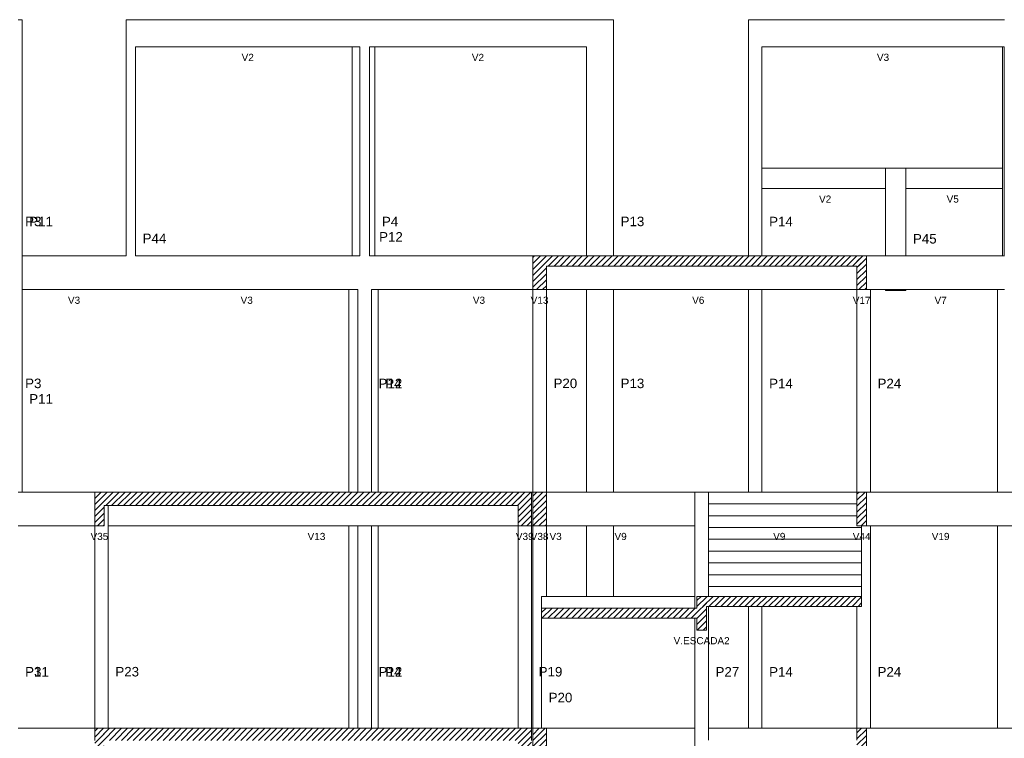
# Model space of a CAD drawing. Header units: millimetres. Extents: x 10 to 1250, y -62 to 528.
# Tile 220 of 256: x 97 to 111, y 412 to 423. Entities that reach past the tile are written whole.
import ezdxf

# ---------------------------------------------------------------- set-up
doc = ezdxf.new("R2010")
doc.units = ezdxf.units.MM
doc.header["$LTSCALE"] = 0.05
for name, color, linetype, lineweight in [('FO-Cotas', 5, 'Continuous', 5), ('FO-Níveis', 9, 'Continuous', 5), ('FO-Pilares pré-moldados', 3, 'Continuous', 20), ('FO-Seção das fundações', 9, 'Continuous', 5), ('FO-Títulos', 7, 'Continuous', 5)]:
    doc.layers.add(name, color=color, linetype=linetype, lineweight=lineweight)
doc.styles.add('Arial', font='arial.ttf')
pattern_1 = [(45, (-96.81562, -34.92108), (-0.08838835, 0.08838835), [])]

# ---------------------------------------------------------------- blocks, each defined once
blk = doc.blocks.new('AAA')
at = {"layer": 'FO-Níveis', "linetype": 'Continuous'}
h = blk.add_hatch(dxfattribs=at)
h.set_pattern_fill('ANSI31', color=256, style=0)
h.set_pattern_definition(pattern_1)
h.paths.add_polyline_path([(-39.9039, 39.2821), (-30.0239, 39.2821), (-30.0239, 39.5821), (-39.9039, 39.5821), (-39.9039, 39.2821)])
h = blk.add_hatch(dxfattribs=at)
h.set_pattern_fill('ANSI31', color=256, style=0)
h.set_pattern_definition(pattern_1)
h.paths.add_polyline_path([(-39.9039, 38.5821), (-39.5039, 38.5821), (-39.5039, 39.5821), (-39.9039, 39.5821), (-39.9039, 38.5821)])
h = blk.add_hatch(dxfattribs=at)
h.set_pattern_fill('ANSI31', color=256, style=0)
h.set_pattern_definition(pattern_1)
h.paths.add_polyline_path([(-30.3039, 38.5821), (-30.0239, 38.5821), (-30.0239, 39.5821), (-30.3039, 39.5821), (-30.3039, 38.5821)])
h = blk.add_hatch(dxfattribs=at)
h.set_pattern_fill('ANSI31', color=256, style=0)
h.set_pattern_definition(pattern_1)
h.paths.add_polyline_path([(-52.8839, 32.1821), (-39.9439, 32.1821), (-39.9439, 32.5821), (-52.8839, 32.5821), (-52.8839, 32.1821)])
h = blk.add_hatch(dxfattribs=at)
h.set_pattern_fill('ANSI31', color=256, style=0)
h.set_pattern_definition(pattern_1)
h.paths.add_polyline_path([(-52.8839, 31.5821), (-52.6039, 31.5821), (-52.6039, 32.5821), (-52.8839, 32.5821), (-52.8839, 31.5821)])
h = blk.add_hatch(dxfattribs=at)
h.set_pattern_fill('ANSI31', color=256, style=0)
h.set_pattern_definition(pattern_1)
h.paths.add_polyline_path([(-40.3439, 31.5821), (-39.9439, 31.5821), (-39.9439, 32.5821), (-40.3439, 32.5821), (-40.3439, 31.5821)])
h = blk.add_hatch(dxfattribs=at)
h.set_pattern_fill('ANSI31', color=256, style=0)
h.set_pattern_definition(pattern_1)
h.paths.add_polyline_path([(-39.9039, 31.5821), (-39.5039, 31.5821), (-39.5039, 32.5821), (-39.9039, 32.5821), (-39.9039, 31.5821)])
h = blk.add_hatch(dxfattribs=at)
h.set_pattern_fill('ANSI31', color=256, style=0)
h.set_pattern_definition(pattern_1)
h.paths.add_polyline_path([(-30.3039, 31.5821), (-30.0239, 31.5821), (-30.0239, 32.5821), (-30.3039, 32.5821), (-30.3039, 31.5821)])
h = blk.add_hatch(dxfattribs=at)
h.set_pattern_fill('ANSI31', color=256, style=0)
h.set_pattern_definition(pattern_1)
h.paths.add_polyline_path([(-35.0439, 29.1921), (-30.1639, 29.1921), (-30.1639, 29.4921), (-35.0439, 29.4921), (-35.0439, 29.1921)])
h = blk.add_hatch(dxfattribs=at)
h.set_pattern_fill('ANSI31', color=256, style=0)
h.set_pattern_definition(pattern_1)
h.paths.add_polyline_path([(-35.0439, 28.4921), (-34.7639, 28.4921), (-34.7639, 29.4921), (-35.0439, 29.4921), (-35.0439, 28.4921)])
h = blk.add_hatch(dxfattribs=at)
h.set_pattern_fill('ANSI31', color=256, style=0)
h.set_pattern_definition(pattern_1)
h.paths.add_polyline_path([(-39.6439, 28.8421), (-34.7639, 28.8421), (-34.7639, 29.1421), (-39.6439, 29.1421), (-39.6439, 28.8421)])
h = blk.add_hatch(dxfattribs=at)
h.set_pattern_fill('ANSI31', color=256, style=0)
h.set_pattern_definition(pattern_1)
h.paths.add_polyline_path([(-52.8839, 25.2221), (-39.9438, 25.2221), (-39.9438, 25.5821), (-52.8839, 25.5821), (-52.8839, 25.2221)])
h = blk.add_hatch(dxfattribs=at)
h.set_pattern_fill('ANSI31', color=256, style=0)
h.set_pattern_definition(pattern_1)
h.paths.add_polyline_path([(-52.8839, 24.5821), (-52.6039, 24.5821), (-52.6039, 25.5821), (-52.8839, 25.5821), (-52.8839, 24.5821)])
h = blk.add_hatch(dxfattribs=at)
h.set_pattern_fill('ANSI31', color=256, style=0)
h.set_pattern_definition(pattern_1)
h.paths.add_polyline_path([(-40.3439, 24.5821), (-39.9439, 24.5821), (-39.9439, 25.5821), (-40.3439, 25.5821), (-40.3439, 24.5821)])
h = blk.add_hatch(dxfattribs=at)
h.set_pattern_fill('ANSI31', color=256, style=0)
h.set_pattern_definition(pattern_1)
h.paths.add_polyline_path([(-39.9039, 24.5821), (-39.5039, 24.5821), (-39.5039, 25.5821), (-39.9039, 25.5821), (-39.9039, 24.5821)])
h = blk.add_hatch(dxfattribs=at)
h.set_pattern_fill('ANSI31', color=256, style=0)
h.set_pattern_definition(pattern_1)
h.paths.add_polyline_path([(-30.3039, 24.5821), (-30.0239, 24.5821), (-30.0239, 25.5821), (-30.3039, 25.5821), (-30.3039, 24.5821)])
at = {"layer": 'FO-Cotas'}
for p, q in [((-55.0359, 46.5821), (-55.1559, 46.5821)), ((-55.0359, 42.1821), (-55.0359, 46.5821)), ((-51.9559, 46.5821), (-51.9559, 45.7821)), ((-51.7044, 46.5821), (-51.9559, 46.5821)), ((-51.6759, 46.5821), (-51.7044, 46.5821)), ((-45.2554, 46.5821), (-51.6759, 46.5821)), ((-45.2308, 46.5821), (-45.2554, 46.5821)), ((-45.1738, 46.5821), (-45.2308, 46.5821)), ((-45.0259, 46.5821), (-45.1738, 46.5821)), ((-44.7459, 46.5821), (-45.0259, 46.5821)), ((-44.6434, 46.5821), (-44.7459, 46.5821)), ((-44.5862, 46.5821), (-44.6434, 46.5821)), ((-38.3159, 46.5821), (-44.5862, 46.5821)), ((-37.9444, 46.5821), (-38.3159, 46.5821)), ((-37.9159, 46.5821), (-37.9444, 46.5821)), ((-37.8874, 46.5821), (-37.9159, 46.5821)), ((-37.7959, 46.5821), (-37.8874, 46.5821)), ((-37.5159, 46.5821), (-37.7959, 46.5821)), ((-37.5159, 45.7821), (-37.5159, 46.5821)), ((-33.5159, 46.5821), (-33.5159, 45.7821)), ((-33.2359, 46.5821), (-33.5159, 46.5821)), ((-33.1443, 46.5821), (-33.2359, 46.5821)), ((-33.1159, 46.5821), (-33.1443, 46.5821)), ((-25.9882, 46.5821), (-33.1159, 46.5821)), ((-25.9439, 46.5821), (-25.9882, 46.5821)), ((-25.9313, 46.5821), (-25.9439, 46.5821)), ((-51.9559, 45.7821), (-51.9559, 42.1821)), ((-51.6759, 45.7821), (-45.2554, 45.7821)), ((-51.6759, 42.1821), (-51.6759, 45.7821)), ((-45.2554, 45.7821), (-45.2554, 42.1821)), ((-45.2554, 45.7821), (-45.2308, 45.7821)), ((-45.2308, 45.7821), (-45.1738, 45.7821)), ((-45.1738, 45.7821), (-45.0259, 45.7821)), ((-45.0259, 45.7821), (-45.0259, 42.1821)), ((-44.7459, 45.7821), (-44.6434, 45.7821)), ((-44.7459, 42.1821), (-44.7459, 45.7821)), ((-44.6434, 45.7821), (-44.5862, 45.7821)), ((-44.5862, 42.1821), (-44.5862, 45.7821)), ((-44.5862, 45.7821), (-38.3159, 45.7821)), ((-38.3159, 45.7821), (-38.3159, 42.1821)), ((-37.5159, 42.1821), (-37.5159, 45.7821)), ((-33.5159, 45.7821), (-33.5159, 42.1821)), ((-33.1159, 45.7821), (-25.9882, 45.7821)), ((-33.1159, 42.1821), (-33.1159, 45.7821)), ((-25.9882, 45.7821), (-25.9882, 42.1821)), ((-25.9882, 45.7821), (-25.9439, 45.7821)), ((-25.9439, 45.7821), (-25.9439, 42.1821)), ((-55.0359, 39.5821), (-55.0359, 42.1821)), ((-51.9559, 42.1821), (-51.9559, 39.5821)), ((-51.6759, 39.5821), (-51.6759, 42.1821)), ((-45.2554, 42.1821), (-45.2554, 39.5821)), ((-45.0259, 42.1821), (-45.0259, 39.5821)), ((-44.7459, 39.5821), (-44.7459, 42.1821)), ((-44.5862, 39.5821), (-44.5862, 42.1821)), ((-38.3159, 42.1821), (-38.3159, 39.5821)), ((-37.5159, 39.5821), (-37.5159, 42.1821)), ((-33.5159, 42.1821), (-33.5159, 41.5821)), ((-29.4559, 42.1821), (-33.1159, 42.1821)), ((-33.1159, 42.1821), (-33.1159, 41.5821)), ((-29.4559, 42.1821), (-29.4559, 41.5821)), ((-29.1359, 42.1821), (-29.4559, 42.1821)), ((-29.0244, 42.1821), (-29.1359, 42.1821)), ((-28.9675, 42.1821), (-29.0244, 42.1821)), ((-28.8559, 42.1821), (-28.9675, 42.1821)), ((-28.8559, 41.5821), (-28.8559, 42.1821)), ((-25.9882, 42.1821), (-28.8559, 42.1821)), ((-25.9882, 42.1821), (-25.9882, 41.5821)), ((-25.9439, 42.1821), (-25.9439, 41.5821)), ((-33.5159, 41.5821), (-33.5159, 39.5821)), ((-33.1159, 39.5821), (-33.1159, 41.5821)), ((-33.1159, 41.5821), (-29.4559, 41.5821)), ((-29.4559, 41.5821), (-29.4559, 39.5821)), ((-28.8559, 39.5821), (-28.8559, 41.5821)), ((-28.8559, 41.5821), (-25.9882, 41.5821)), ((-25.9882, 41.5821), (-25.9882, 39.5821)), ((-25.9439, 41.5821), (-25.9439, 39.5821)), ((-51.9844, 39.5821), (-55.0359, 39.5821)), ((-55.0359, 38.5821), (-55.0359, 39.5821)), ((-51.9559, 39.5821), (-51.9844, 39.5821)), ((-45.3533, 39.5821), (-51.6759, 39.5821)), ((-45.3286, 39.5821), (-45.3533, 39.5821)), ((-45.2717, 39.5821), (-45.3286, 39.5821)), ((-45.2554, 39.5821), (-45.2717, 39.5821)), ((-45.0859, 39.5821), (-45.2554, 39.5821)), ((-45.0259, 39.5821), (-45.0859, 39.5821)), ((-44.6859, 39.5821), (-44.7459, 39.5821)), ((-44.5862, 39.5821), (-44.6859, 39.5821)), ((-44.5454, 39.5821), (-44.5862, 39.5821)), ((-44.4884, 39.5821), (-44.5454, 39.5821)), ((-39.9039, 39.5821), (-44.4884, 39.5821)), ((-29.9039, 39.5821), (-30.0239, 39.5821)), ((-29.4559, 39.5821), (-29.9039, 39.5821)), ((-29.1359, 39.5821), (-29.4559, 39.5821)), ((-29.0243, 39.5821), (-29.1359, 39.5821)), ((-28.9675, 39.5821), (-29.0243, 39.5821)), ((-28.8559, 39.5821), (-28.9675, 39.5821)), ((-26.1439, 39.5821), (-28.8559, 39.5821)), ((-25.9882, 39.5821), (-26.1439, 39.5821)), ((-25.9439, 39.5821), (-25.9882, 39.5821)), ((-25.9312, 39.5821), (-25.9439, 39.5821)), ((-55.0359, 38.5821), (-51.9844, 38.5821)), ((-55.0359, 32.5821), (-55.0359, 38.5821)), ((-51.9844, 38.5821), (-51.9559, 38.5821)), ((-51.9275, 38.5821), (-51.9559, 38.5821)), ((-51.7044, 38.5821), (-51.9275, 38.5821)), ((-51.6759, 38.5821), (-51.7044, 38.5821)), ((-51.6759, 38.5821), (-45.3533, 38.5821)), ((-45.3533, 38.5821), (-45.3533, 32.5821)), ((-45.3533, 38.5821), (-45.3286, 38.5821)), ((-45.3286, 38.5821), (-45.2717, 38.5821)), ((-45.2717, 38.5821), (-45.0859, 38.5821)), ((-45.0859, 38.5821), (-45.0859, 32.5821)), ((-44.6859, 38.5821), (-44.5454, 38.5821)), ((-44.6859, 32.5821), (-44.6859, 38.5821)), ((-44.5454, 38.5821), (-44.4884, 38.5821)), ((-44.4884, 32.5821), (-44.4884, 38.5821)), ((-44.4884, 38.5821), (-39.9039, 38.5821)), ((-39.9039, 38.5821), (-39.9039, 32.5821)), ((-39.5039, 32.5821), (-39.5039, 38.5821)), ((-39.5039, 38.5821), (-38.3159, 38.5821)), ((-38.3159, 38.5821), (-38.3159, 32.5821)), ((-38.3159, 38.5821), (-37.9444, 38.5821)), ((-37.9444, 38.5821), (-37.9159, 38.5821)), ((-37.9159, 38.5821), (-37.8875, 38.5821)), ((-37.8875, 38.5821), (-37.7959, 38.5821)), ((-37.7959, 38.5821), (-37.5159, 38.5821)), ((-37.5159, 32.5821), (-37.5159, 38.5821)), ((-37.5159, 38.5821), (-37.4767, 38.5821)), ((-37.4767, 38.5821), (-37.3367, 38.5821)), ((-37.3367, 38.5821), (-37.1967, 38.5821)), ((-37.1967, 38.5821), (-33.5159, 38.5821)), ((-33.5159, 38.5821), (-33.5159, 32.5821)), ((-33.5159, 38.5821), (-33.2359, 38.5821)), ((-33.2359, 38.5821), (-33.1443, 38.5821)), ((-33.1443, 38.5821), (-33.1159, 38.5821)), ((-33.1159, 32.5821), (-33.1159, 38.5821)), ((-33.1159, 38.5821), (-30.3039, 38.5821)), ((-30.3039, 38.5821), (-30.3039, 32.5821)), ((-30.0239, 38.5821), (-29.9039, 38.5821)), ((-29.9039, 32.5821), (-29.9039, 38.5821)), ((-29.9039, 38.5821), (-29.4559, 38.5821)), ((-29.4559, 38.5821), (-29.4559, 38.5531)), ((-29.4559, 38.5821), (-29.1359, 38.5821)), ((-28.8559, 38.5531), (-29.4559, 38.5531)), ((-29.1359, 38.5821), (-29.0243, 38.5821)), ((-29.0243, 38.5821), (-28.9675, 38.5821)), ((-28.9675, 38.5821), (-28.8559, 38.5821)), ((-28.8559, 38.5531), (-28.8559, 38.5821)), ((-28.8559, 38.5821), (-26.1439, 38.5821)), ((-26.1439, 38.5821), (-26.1439, 32.5821)), ((-26.1439, 38.5821), (-25.9882, 38.5821)), ((-25.9882, 38.5821), (-25.9312, 38.5821)), ((-55.0359, 32.5821), (-55.1559, 32.5821)), ((-52.8839, 32.5821), (-55.0359, 32.5821)), ((-39.9039, 32.5821), (-39.9439, 32.5821)), ((-38.3159, 32.5821), (-39.5039, 32.5821)), ((-37.9444, 32.5821), (-38.3159, 32.5821)), ((-37.9159, 32.5821), (-37.9444, 32.5821)), ((-37.8875, 32.5821), (-37.9159, 32.5821)), ((-37.7959, 32.5821), (-37.8875, 32.5821)), ((-37.5159, 32.5821), (-37.7959, 32.5821)), ((-37.4359, 32.5821), (-37.5159, 32.5821)), ((-37.2959, 32.5821), (-37.4359, 32.5821)), ((-37.1559, 32.5821), (-37.2959, 32.5821)), ((-35.1039, 32.5821), (-37.1559, 32.5821)), ((-35.1039, 32.5821), (-35.1039, 31.5821)), ((-35.0439, 32.5821), (-35.1039, 32.5821)), ((-34.9039, 32.5821), (-35.0439, 32.5821)), ((-34.7639, 32.5821), (-34.9039, 32.5821)), ((-34.7039, 32.5821), (-34.7639, 32.5821)), ((-33.5159, 32.5821), (-34.7039, 32.5821)), ((-34.7039, 32.2321), (-34.7039, 32.5821)), ((-33.2359, 32.5821), (-33.5159, 32.5821)), ((-33.1444, 32.5821), (-33.2359, 32.5821)), ((-33.1159, 32.5821), (-33.1444, 32.5821)), ((-30.3039, 32.5821), (-33.1159, 32.5821)), ((-29.9039, 32.5821), (-30.0239, 32.5821)), ((-29.1359, 32.5821), (-29.9039, 32.5821)), ((-29.0244, 32.5821), (-29.1359, 32.5821)), ((-28.9959, 32.5821), (-29.0244, 32.5821)), ((-28.9675, 32.5821), (-28.9959, 32.5821)), ((-28.8559, 32.5821), (-28.9675, 32.5821)), ((-26.1439, 32.5821), (-28.8559, 32.5821)), ((-25.6239, 32.5821), (-26.1439, 32.5821)), ((-52.4839, 32.1821), (-52.4839, 31.5821)), ((-33.5159, 32.2321), (-34.7039, 32.2321)), ((-34.7039, 31.8821), (-34.7039, 32.2321)), ((-33.2359, 32.2321), (-33.5159, 32.2321)), ((-33.1444, 32.2321), (-33.2359, 32.2321)), ((-33.1159, 32.2321), (-33.1444, 32.2321)), ((-30.3039, 32.2321), (-33.1159, 32.2321)), ((-33.5159, 31.8821), (-34.7039, 31.8821)), ((-34.7039, 31.5821), (-34.7039, 31.8821)), ((-33.2359, 31.8821), (-33.5159, 31.8821)), ((-33.1444, 31.8821), (-33.2359, 31.8821)), ((-33.1159, 31.8821), (-33.1444, 31.8821)), ((-30.3039, 31.8821), (-33.1159, 31.8821)), ((-55.1559, 31.5821), (-52.8839, 31.5821)), ((-52.8839, 31.5821), (-52.8839, 29.4921)), ((-52.4839, 29.4921), (-52.4839, 31.5821)), ((-52.4839, 31.5821), (-51.9559, 31.5821)), ((-51.9559, 31.5821), (-51.8444, 31.5821)), ((-51.8444, 31.5821), (-51.8159, 31.5821)), ((-51.8159, 31.5821), (-51.7875, 31.5821)), ((-51.7875, 31.5821), (-51.6759, 31.5821)), ((-51.6759, 31.5821), (-45.3533, 31.5821)), ((-45.3533, 31.5821), (-45.3533, 29.4921)), ((-45.3533, 31.5821), (-45.3286, 31.5821)), ((-45.3286, 31.5821), (-45.2717, 31.5821)), ((-45.2717, 31.5821), (-45.0859, 31.5821)), ((-45.0859, 31.5821), (-45.0859, 29.4921)), ((-45.0859, 31.5821), (-45.0259, 31.5821)), ((-45.0259, 31.5821), (-44.7459, 31.5821)), ((-44.7459, 31.5821), (-44.6859, 31.5821)), ((-44.6859, 29.4921), (-44.6859, 31.5821)), ((-44.6859, 31.5821), (-44.5454, 31.5821)), ((-44.5454, 31.5821), (-44.4884, 31.5821)), ((-44.4884, 29.4921), (-44.4884, 31.5821)), ((-44.4884, 31.5821), (-40.3439, 31.5821)), ((-40.3439, 31.5821), (-40.3439, 29.4921)), ((-39.9439, 31.5821), (-39.9039, 31.5821)), ((-39.9439, 29.4921), (-39.9439, 31.5821)), ((-39.9039, 31.5821), (-39.9039, 29.4921)), ((-39.5039, 29.4921), (-39.5039, 31.5821)), ((-39.5039, 31.5821), (-38.3159, 31.5821)), ((-38.3159, 31.5821), (-38.3159, 29.4921)), ((-38.3159, 31.5821), (-37.9444, 31.5821)), ((-37.9444, 31.5821), (-37.9159, 31.5821)), ((-37.9159, 31.5821), (-37.8875, 31.5821)), ((-37.8875, 31.5821), (-37.7959, 31.5821)), ((-37.7959, 31.5821), (-37.5159, 31.5821)), ((-37.5159, 29.4921), (-37.5159, 31.5821)), ((-37.5159, 31.5821), (-37.4359, 31.5821)), ((-37.4359, 31.5821), (-37.2959, 31.5821)), ((-37.2959, 31.5821), (-37.1559, 31.5821)), ((-37.1559, 31.5821), (-35.1039, 31.5821)), ((-35.1039, 31.5821), (-35.1039, 29.4921)), ((-34.7039, 31.5321), (-34.7039, 31.5821)), ((-33.5159, 31.5321), (-34.7039, 31.5321)), ((-34.7039, 31.1821), (-34.7039, 31.5321)), ((-33.1159, 31.5321), (-33.5159, 31.5321)), ((-30.3039, 31.5321), (-33.1159, 31.5321)), ((-30.1639, 31.5321), (-30.3039, 31.5321)), ((-30.1639, 31.5321), (-30.1639, 31.5821)), ((-30.1639, 31.1821), (-30.1639, 31.5321)), ((-30.0239, 31.5821), (-29.9039, 31.5821)), ((-29.9039, 29.4921), (-29.9039, 31.5821)), ((-29.9039, 31.5821), (-29.1359, 31.5821)), ((-29.1359, 31.5821), (-29.0244, 31.5821)), ((-29.0244, 31.5821), (-28.9959, 31.5821)), ((-28.9959, 31.5821), (-28.9675, 31.5821)), ((-28.9675, 31.5821), (-28.8559, 31.5821)), ((-28.8559, 31.5821), (-26.1439, 31.5821)), ((-26.1439, 31.5821), (-26.1439, 29.4921)), ((-26.1439, 31.5821), (-25.6239, 31.5821)), ((-33.5159, 31.1821), (-34.7039, 31.1821)), ((-34.7039, 30.8321), (-34.7039, 31.1821)), ((-33.1159, 31.1821), (-33.5159, 31.1821)), ((-30.3039, 31.1821), (-33.1159, 31.1821)), ((-30.1639, 31.1821), (-30.3039, 31.1821)), ((-30.1639, 30.8321), (-30.1639, 31.1821)), ((-33.5159, 30.8321), (-34.7039, 30.8321)), ((-34.7039, 30.4821), (-34.7039, 30.8321)), ((-33.1159, 30.8321), (-33.5159, 30.8321)), ((-30.3039, 30.8321), (-33.1159, 30.8321)), ((-30.1639, 30.8321), (-30.3039, 30.8321)), ((-30.1639, 30.4821), (-30.1639, 30.8321)), ((-33.5159, 30.4821), (-34.7039, 30.4821)), ((-34.7039, 30.1321), (-34.7039, 30.4821)), ((-33.1159, 30.4821), (-33.5159, 30.4821)), ((-30.3039, 30.4821), (-33.1159, 30.4821)), ((-30.1639, 30.4821), (-30.3039, 30.4821)), ((-30.1639, 30.1321), (-30.1639, 30.4821)), ((-33.5159, 30.1321), (-34.7039, 30.1321)), ((-34.7039, 29.7821), (-34.7039, 30.1321)), ((-33.1159, 30.1321), (-33.5159, 30.1321)), ((-30.3039, 30.1321), (-33.1159, 30.1321)), ((-30.1639, 30.1321), (-30.3039, 30.1321)), ((-30.1639, 29.7821), (-30.1639, 30.1321)), ((-33.5159, 29.7821), (-34.7039, 29.7821)), ((-34.7039, 29.4921), (-34.7039, 29.7821)), ((-33.1159, 29.7821), (-33.5159, 29.7821)), ((-30.3039, 29.7821), (-33.1159, 29.7821)), ((-30.1639, 29.7821), (-30.3039, 29.7821)), ((-30.1639, 29.4921), (-30.1639, 29.7821)), ((-52.8839, 29.4921), (-52.8839, 25.5821)), ((-52.4839, 25.5821), (-52.4839, 29.4921)), ((-45.3533, 29.4921), (-45.3533, 25.5821)), ((-45.0859, 29.4921), (-45.0859, 25.5821)), ((-44.6859, 25.5821), (-44.6859, 29.4921)), ((-44.4884, 25.5821), (-44.4884, 29.4921)), ((-40.3439, 29.4921), (-40.3439, 25.5821)), ((-39.9439, 25.5821), (-39.9439, 29.4921)), ((-39.9039, 29.4921), (-39.9039, 25.5821)), ((-39.6439, 29.4921), (-39.6439, 29.1421)), ((-39.5039, 29.4921), (-39.6439, 29.4921)), ((-38.3159, 29.4921), (-39.5039, 29.4921)), ((-37.9159, 29.4921), (-38.3159, 29.4921)), ((-37.5159, 29.4921), (-37.9159, 29.4921)), ((-35.1039, 29.4921), (-37.5159, 29.4921)), ((-35.1039, 29.4921), (-35.1039, 29.1421)), ((-29.9039, 25.5821), (-29.9039, 29.4921)), ((-26.1439, 29.4921), (-26.1439, 25.5821)), ((-34.7039, 25.5821), (-34.7039, 29.1921)), ((-33.5159, 29.1921), (-33.5159, 25.5821)), ((-33.1159, 25.5821), (-33.1159, 29.1921)), ((-30.3039, 29.1921), (-30.3039, 25.5821)), ((-39.6439, 28.8421), (-39.6439, 25.5821)), ((-35.1039, 28.8421), (-35.1039, 25.5821)), ((-52.8839, 25.5821), (-55.1559, 25.5821)), ((-39.9039, 25.5821), (-39.9438, 25.5821)), ((-39.5039, 25.5821), (-38.3159, 25.5821)), ((-38.3159, 25.5821), (-37.9444, 25.5821)), ((-37.9444, 25.5821), (-37.9159, 25.5821)), ((-37.9159, 25.5821), (-37.8875, 25.5821)), ((-37.8875, 25.5821), (-37.7959, 25.5821)), ((-37.7959, 25.5821), (-37.5159, 25.5821)), ((-37.5159, 25.5821), (-37.4759, 25.5821)), ((-37.4759, 25.5821), (-37.3359, 25.5821)), ((-37.3359, 25.5821), (-37.1959, 25.5821)), ((-37.1959, 25.5821), (-35.1039, 25.5821)), ((-35.1039, 25.5821), (-35.1039, 24.5821)), ((-33.5159, 25.5821), (-34.7039, 25.5821)), ((-34.7039, 25.2321), (-34.7039, 25.5821)), ((-33.2359, 25.5821), (-33.5159, 25.5821)), ((-33.1444, 25.5821), (-33.2359, 25.5821)), ((-33.1159, 25.5821), (-33.1444, 25.5821)), ((-30.3039, 25.5821), (-33.1159, 25.5821)), ((-29.9039, 25.5821), (-30.0239, 25.5821)), ((-29.1359, 25.5821), (-29.9039, 25.5821)), ((-29.0244, 25.5821), (-29.1359, 25.5821)), ((-28.9959, 25.5821), (-29.0244, 25.5821)), ((-28.9675, 25.5821), (-28.9959, 25.5821)), ((-28.8559, 25.5821), (-28.9675, 25.5821)), ((-26.1439, 25.5821), (-28.8559, 25.5821)), ((-25.6239, 25.5821), (-26.1439, 25.5821))]:
    blk.add_line(p, q, dxfattribs=at)
at = {"layer": 'FO-Títulos'}
for p, q in [((-39.9039, 39.5821), (-39.9039, 39.2821)), ((-39.7039, 39.5821), (-39.9039, 39.5821)), ((-39.5039, 39.5821), (-39.7039, 39.5821)), ((-38.3159, 39.5821), (-39.5039, 39.5821)), ((-37.9444, 39.5821), (-38.3159, 39.5821)), ((-37.9159, 39.5821), (-37.9444, 39.5821)), ((-37.8875, 39.5821), (-37.9159, 39.5821)), ((-37.7959, 39.5821), (-37.8875, 39.5821)), ((-37.5159, 39.5821), (-37.7959, 39.5821)), ((-37.4767, 39.5821), (-37.5159, 39.5821)), ((-37.3367, 39.5821), (-37.4767, 39.5821)), ((-37.1967, 39.5821), (-37.3367, 39.5821)), ((-33.5159, 39.5821), (-37.1967, 39.5821)), ((-33.2359, 39.5821), (-33.5159, 39.5821)), ((-33.1443, 39.5821), (-33.2359, 39.5821)), ((-33.1159, 39.5821), (-33.1443, 39.5821)), ((-30.3039, 39.5821), (-33.1159, 39.5821)), ((-30.1639, 39.5821), (-30.3039, 39.5821)), ((-30.0239, 39.5821), (-30.1639, 39.5821)), ((-30.0239, 39.2821), (-30.0239, 39.5821)), ((-39.9039, 39.2821), (-39.9039, 38.5821)), ((-39.5039, 38.5821), (-39.5039, 39.2821)), ((-39.5039, 39.2821), (-38.3159, 39.2821)), ((-38.3159, 39.2821), (-37.9444, 39.2821)), ((-37.9444, 39.2821), (-37.9159, 39.2821)), ((-37.9159, 39.2821), (-37.8875, 39.2821)), ((-37.8875, 39.2821), (-37.7959, 39.2821)), ((-37.7959, 39.2821), (-37.5159, 39.2821)), ((-37.5159, 39.2821), (-37.4767, 39.2821)), ((-37.4767, 39.2821), (-37.3367, 39.2821)), ((-37.3367, 39.2821), (-37.1967, 39.2821)), ((-37.1967, 39.2821), (-33.5159, 39.2821)), ((-33.5159, 39.2821), (-33.2359, 39.2821)), ((-33.2359, 39.2821), (-33.1443, 39.2821)), ((-33.1443, 39.2821), (-33.1159, 39.2821)), ((-33.1159, 39.2821), (-30.3039, 39.2821)), ((-30.3039, 39.2821), (-30.3039, 38.5821)), ((-30.0239, 38.5821), (-30.0239, 39.2821)), ((-39.9039, 38.5821), (-39.7039, 38.5821)), ((-39.7039, 38.5821), (-39.5039, 38.5821)), ((-30.3039, 38.5821), (-30.1639, 38.5821)), ((-30.1639, 38.5821), (-30.0239, 38.5821)), ((-52.8839, 32.5821), (-52.8839, 32.1821)), ((-52.7439, 32.5821), (-52.8839, 32.5821)), ((-52.6039, 32.5821), (-52.7439, 32.5821)), ((-52.4839, 32.5821), (-52.6039, 32.5821)), ((-51.9559, 32.5821), (-52.4839, 32.5821)), ((-51.8444, 32.5821), (-51.9559, 32.5821)), ((-51.8159, 32.5821), (-51.8444, 32.5821)), ((-51.7875, 32.5821), (-51.8159, 32.5821)), ((-51.6759, 32.5821), (-51.7875, 32.5821)), ((-45.3533, 32.5821), (-51.6759, 32.5821)), ((-45.3286, 32.5821), (-45.3533, 32.5821)), ((-45.2717, 32.5821), (-45.3286, 32.5821)), ((-45.0859, 32.5821), (-45.2717, 32.5821)), ((-45.0259, 32.5821), (-45.0859, 32.5821)), ((-44.7459, 32.5821), (-45.0259, 32.5821)), ((-44.6859, 32.5821), (-44.7459, 32.5821)), ((-44.5454, 32.5821), (-44.6859, 32.5821)), ((-44.4884, 32.5821), (-44.5454, 32.5821)), ((-40.3439, 32.5821), (-44.4884, 32.5821)), ((-40.1439, 32.5821), (-40.3439, 32.5821)), ((-39.9439, 32.5821), (-40.1439, 32.5821)), ((-39.9439, 32.1821), (-39.9439, 32.5821)), ((-39.9039, 32.5821), (-39.9039, 31.5821)), ((-39.7039, 32.5821), (-39.9039, 32.5821)), ((-39.5039, 32.5821), (-39.7039, 32.5821)), ((-39.5039, 31.5821), (-39.5039, 32.5821)), ((-30.3039, 32.5821), (-30.3039, 32.2321)), ((-30.1639, 32.5821), (-30.3039, 32.5821)), ((-30.0239, 32.5821), (-30.1639, 32.5821)), ((-30.0239, 31.5821), (-30.0239, 32.5821)), ((-52.8839, 32.1821), (-52.8839, 31.5821)), ((-52.6039, 31.5821), (-52.6039, 32.1821)), ((-52.6039, 32.1821), (-52.4839, 32.1821)), ((-52.4839, 32.1821), (-51.9559, 32.1821)), ((-51.9559, 32.1821), (-51.8444, 32.1821)), ((-51.8444, 32.1821), (-51.8159, 32.1821)), ((-51.8159, 32.1821), (-51.7875, 32.1821)), ((-51.7875, 32.1821), (-51.6759, 32.1821)), ((-51.6759, 32.1821), (-45.3533, 32.1821)), ((-45.3533, 32.1821), (-45.3286, 32.1821)), ((-45.3286, 32.1821), (-45.2717, 32.1821)), ((-45.2717, 32.1821), (-45.0859, 32.1821)), ((-45.0859, 32.1821), (-45.0259, 32.1821)), ((-45.0259, 32.1821), (-44.7459, 32.1821)), ((-44.7459, 32.1821), (-44.6859, 32.1821)), ((-44.6859, 32.1821), (-44.5454, 32.1821)), ((-44.5454, 32.1821), (-44.4884, 32.1821)), ((-44.4884, 32.1821), (-40.3439, 32.1821)), ((-40.3439, 32.1821), (-40.3439, 31.5821)), ((-39.9439, 31.5821), (-39.9439, 32.1821)), ((-30.3039, 32.2321), (-30.3039, 31.8821)), ((-30.3039, 31.8821), (-30.3039, 31.5821)), ((-52.8839, 31.5821), (-52.7439, 31.5821)), ((-52.7439, 31.5821), (-52.6039, 31.5821)), ((-40.3439, 31.5821), (-40.1439, 31.5821)), ((-40.1439, 31.5821), (-39.9439, 31.5821)), ((-39.9039, 31.5821), (-39.7039, 31.5821)), ((-39.7039, 31.5821), (-39.5039, 31.5821)), ((-30.3039, 31.5821), (-30.1639, 31.5821)), ((-30.1639, 31.5821), (-30.0239, 31.5821)), ((-35.0439, 29.4921), (-35.0439, 29.1921)), ((-34.9039, 29.4921), (-35.0439, 29.4921)), ((-34.7639, 29.4921), (-34.9039, 29.4921)), ((-34.7039, 29.4921), (-34.7639, 29.4921)), ((-33.5159, 29.4921), (-34.7039, 29.4921)), ((-33.1159, 29.4921), (-33.5159, 29.4921)), ((-30.3039, 29.4921), (-33.1159, 29.4921)), ((-30.1639, 29.4921), (-30.3039, 29.4921)), ((-30.1639, 29.4321), (-30.1639, 29.4921)), ((-35.0439, 29.1921), (-35.0439, 29.1421)), ((-34.7639, 29.1421), (-34.7639, 29.1921)), ((-34.7639, 29.1921), (-34.7039, 29.1921)), ((-34.7039, 29.1921), (-33.5159, 29.1921)), ((-33.5159, 29.1921), (-33.1159, 29.1921)), ((-33.1159, 29.1921), (-30.3039, 29.1921)), ((-30.3039, 29.1921), (-30.1639, 29.1921)), ((-30.1639, 29.1921), (-30.1639, 29.4321)), ((-39.6439, 29.1421), (-39.6439, 28.8421)), ((-39.5039, 29.1421), (-39.6439, 29.1421)), ((-38.3159, 29.1421), (-39.5039, 29.1421)), ((-37.9159, 29.1421), (-38.3159, 29.1421)), ((-37.5159, 29.1421), (-37.9159, 29.1421)), ((-35.1039, 29.1421), (-37.5159, 29.1421)), ((-35.0439, 29.1421), (-35.1039, 29.1421)), ((-34.7639, 28.8421), (-34.7639, 29.1421)), ((-39.6439, 28.8421), (-39.5039, 28.8421)), ((-39.5039, 28.8421), (-38.3159, 28.8421)), ((-38.3159, 28.8421), (-37.9159, 28.8421)), ((-37.9159, 28.8421), (-37.5159, 28.8421)), ((-37.5159, 28.8421), (-35.1039, 28.8421)), ((-35.1039, 28.8421), (-35.0439, 28.8421)), ((-35.0439, 28.8421), (-35.0439, 28.4921)), ((-34.7639, 28.4921), (-34.7639, 28.8421)), ((-35.0439, 28.4921), (-34.9039, 28.4921)), ((-34.9039, 28.4921), (-34.7639, 28.4921)), ((-52.8839, 25.5821), (-52.8839, 25.2221)), ((-52.7439, 25.5821), (-52.8839, 25.5821)), ((-52.6039, 25.5821), (-52.7439, 25.5821)), ((-52.4839, 25.5821), (-52.6039, 25.5821)), ((-51.9559, 25.5821), (-52.4839, 25.5821)), ((-51.8444, 25.5821), (-51.9559, 25.5821)), ((-51.8159, 25.5821), (-51.8444, 25.5821)), ((-51.7875, 25.5821), (-51.8159, 25.5821)), ((-51.6759, 25.5821), (-51.7875, 25.5821)), ((-45.3533, 25.5821), (-51.6759, 25.5821)), ((-45.3286, 25.5821), (-45.3533, 25.5821)), ((-45.2717, 25.5821), (-45.3286, 25.5821)), ((-45.0859, 25.5821), (-45.2717, 25.5821)), ((-45.0259, 25.5821), (-45.0859, 25.5821)), ((-44.7459, 25.5821), (-45.0259, 25.5821)), ((-44.6859, 25.5821), (-44.7459, 25.5821)), ((-44.5454, 25.5821), (-44.6859, 25.5821)), ((-44.4884, 25.5821), (-44.5454, 25.5821)), ((-40.3439, 25.5821), (-44.4884, 25.5821)), ((-40.3437, 25.5821), (-40.3439, 25.5821)), ((-40.1439, 25.5821), (-40.3437, 25.5821)), ((-40.1437, 25.5821), (-40.1439, 25.5821)), ((-39.9438, 25.5821), (-40.1437, 25.5821)), ((-39.9438, 25.2221), (-39.9438, 25.5821)), ((-39.9039, 25.5821), (-39.9039, 24.5821)), ((-39.7039, 25.5821), (-39.9039, 25.5821)), ((-39.6439, 25.5821), (-39.7039, 25.5821)), ((-39.5039, 25.5821), (-39.6439, 25.5821)), ((-39.5039, 24.5821), (-39.5039, 25.5821)), ((-30.3039, 25.5821), (-30.3039, 25.2321)), ((-30.1639, 25.5821), (-30.3039, 25.5821)), ((-30.0239, 25.5821), (-30.1639, 25.5821)), ((-30.0239, 24.5821), (-30.0239, 25.5821))]:
    blk.add_line(p, q, dxfattribs=at)
at = {"layer": 'FO-Pilares pré-moldados', "char_height": 0.2824, "attachment_point": 7, "line_spacing_factor": 0.798, "style": 'Arial'}
for s, insert in [('P3', (-54.9441, 40.4585)), ('P11', (-54.8241, 40.4585)), ('P4', (-44.3744, 40.4585)), ('P13', (-37.3041, 40.4585)), ('P14', (-32.9041, 40.4585)), ('P44', (-51.4641, 39.9585)), ('P12', (-44.4585, 40.0053)), ('P45', (-28.6441, 39.944)), ('P3', (-54.9441, 35.6585)), ('P12', (-44.4741, 35.6585)), ('P4', (-44.2766, 35.6585)), ('P20', (-39.2921, 35.6585)), ('P13', (-37.3041, 35.6585)), ('P14', (-32.9041, 35.6585)), ('P24', (-29.6921, 35.6585)), ('P11', (-54.8241, 35.2031)), ('P3', (-54.9441, 27.1135)), ('P11', (-54.9441, 27.1135)), ('P23', (-52.2721, 27.1135)), ('P12', (-44.4741, 27.1135)), ('P4', (-44.2766, 27.1135)), ('P19', (-39.7321, 27.1135)), ('P27', (-34.4921, 27.1135)), ('P14', (-32.9041, 27.1135)), ('P24', (-29.6921, 27.1135)), ('P20', (-39.4358, 26.3476))]:
    blk.add_mtext(s, dxfattribs=dict(at, insert=insert))
at = {"layer": 'FO-Seção das fundações', "char_height": 0.2118, "attachment_point": 8, "line_spacing_factor": 0.798, "style": 'Arial'}
for s, insert in [('V2', (-48.3509, 45.3585)), ('V2', (-41.5309, 45.3585)), ('V3', (-29.5299, 45.3585)), (' V2', (-31.2859, 41.1585)), (' V5', (-27.5063, 41.1585)), ('V3', (-53.4959, 38.1585)), ('V3', (-48.3809, 38.1585)), ('V3', (-41.5009, 38.1585)), ('V13', (-39.7039, 38.1585)), ('V6', (-35.0039, 38.1585)), ('V17', (-30.1639, 38.1585)), ('V7', (-27.8239, 38.1585)), ('V35', (-52.7439, 31.1585)), ('V13', (-46.3139, 31.1585)), ('V39', (-40.1439, 31.1585)), ('V38', (-39.7039, 31.1585)), ('V3', (-39.2299, 31.1585)), ('V9', (-37.3039, 31.1585)), ('V9', (-32.6039, 31.1585)), ('V44', (-30.1639, 31.1585)), ('V19', (-27.8239, 31.1585)), ('V.ESCADA2', (-34.9039, 28.0685))]:
    blk.add_mtext(s, dxfattribs=dict(at, insert=insert))

msp = doc.modelspace()

# ---------------------------------------------------------------- block references
at = {"xscale": 0.5, "yscale": 0.5, "zscale": 0.5}
msp.add_blockref('AAA', (124.2583, 399.6552), dxfattribs=at)

doc.saveas('drawing.dxf')
